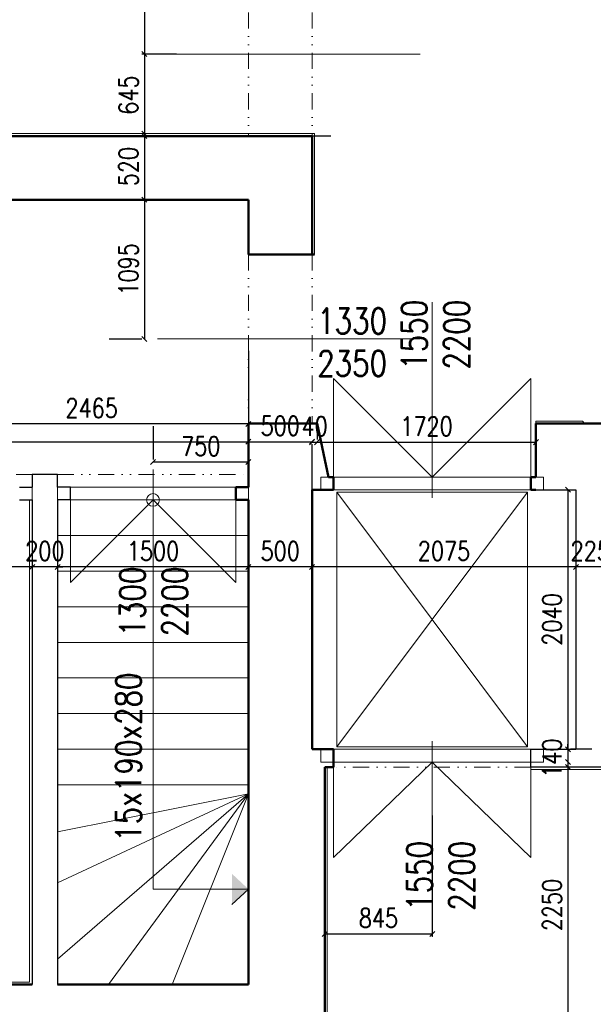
# Model space of a CAD drawing. Header units: millimetres. Extents: x -238874 to 551972, y -298952 to 658415.
# Tile 129 of 256: x 50850 to 55359, y 82915 to 90655. Entities that reach past the tile are written whole.
import ezdxf

# ---------------------------------------------------------------- set-up
doc = ezdxf.new("R2010")
doc.units = ezdxf.units.MM
doc.header["$LTSCALE"] = 20
doc.linetypes.add('DIVIDE2', pattern=[15.875, 6.35, -3.175, 0, -3.175, 0, -3.175])
for name, color, linetype in [('CZ', 255, 'Continuous'), ('KOTY', 8, 'Continuous'), ('ZDP', 50, 'Continuous')]:
    doc.layers.add(name, color=color, linetype=linetype)
doc.layers.add('NOSNÉ', color=8, linetype='Continuous', lineweight=50)
doc.layers.add('PRUCHODY', color=7, linetype='Continuous', lineweight=18)
doc.styles.add('SIMPLEX', font='SIMPLEX.shx', dxfattribs={"width": 0.8, "bigfont": 'CAD13.shx'})
doc.styles.get("Standard").update_dxf_attribs({"font": 'simplex.shx', "width": 0.8})
doc.dimstyles.new('CKA', dxfattribs={"dimtxt": 200, "dimasz": 40, "dimexe": 20, "dimexo": 0.2, "dimgap": 50, "dimtad": 1, "dimdec": 0, "dimrnd": 1, "dimzin": 0, "dimdsep": 46, "dimtxsty": 'Standard', "dimblk1": 'OBLIQUE', "dimblk2": 'OBLIQUE', "dimsah": 1, "dimcen": 0.09, "dimclrd": 253, "dimclre": 253, "dimclrt": 253, "dimadec": 0, "dimazin": 0, "dimtfac": 1, "dimtdec": 0, "dimtix": 1, "dimtmove": 2, "dimatfit": 3, "dimfxl": 1, "dimtolj": 1, "dimtzin": 0, "dimarcsym": 0})

# ---------------------------------------------------------------- blocks, each defined once
blk = doc.blocks.new('_OBLIQUE')
at = {"color": 0, "linetype": 'ByBlock'}
blk.add_line((-0.5, -0.5), (0.5, 0.5), dxfattribs=at)
blk = doc.blocks.new('*D678')
at = {"layer": 'DEFPOINTS', "color": 0, "transparency": 16777216}
for p in [(52462.3, 90385), (51830.3, 89740), (53676.3, 89740)]:
    blk.add_point(p, dxfattribs=at)
at = {"layer": 'KOTY', "lineweight": -2, "transparency": 16777216}
for p, q in [((51830.3, 90385), (51830.3, 89740)), ((53295.6, 89740), (51810.3, 89740))]:
    blk.add_line(p, q, dxfattribs=at)
at = {"layer": 'KOTY', "lineweight": -2, "transparency": 16777216, "xscale": 40, "yscale": 40, "zscale": 40}
for p, rotation in [((51830.3, 90385), 90), ((51830.3, 89740), 270)]:
    blk.add_blockref('_OBLIQUE', p, dxfattribs=dict(at, rotation=rotation))
at = {"layer": 'KOTY', "transparency": 16777216, "insert": (51705.3, 90062.5), "char_height": 150, "attachment_point": 5, "rotation": 90, "style": 'SIMPLEX'}
blk.add_mtext('\\A1;645', dxfattribs=at)
blk = doc.blocks.new('*D920')
at = {"layer": 'DEFPOINTS', "color": 0, "transparency": 16777216}
for p in [(51148, 86353.3), (51148, 86320), (52648, 86320)]:
    blk.add_point(p, dxfattribs=at)
at = {"layer": 'KOTY', "lineweight": -2, "transparency": 16777216}
for p, q in [((51148, 86700.8), (51148, 86373.3)), ((52648, 86353.3), (51148, 86353.3))]:
    blk.add_line(p, q, dxfattribs=at)
at = {"layer": 'KOTY', "lineweight": -2, "transparency": 16777216, "xscale": 40, "yscale": 40, "zscale": 40, "rotation": 180}
blk.add_blockref('_OBLIQUE', (51148, 86353.3), dxfattribs=at)
at = {"layer": 'KOTY', "lineweight": -2, "transparency": 16777216, "xscale": 40, "yscale": 40, "zscale": 40}
blk.add_blockref('_OBLIQUE', (52648, 86353.3), dxfattribs=at)
at = {"layer": 'KOTY', "transparency": 16777216, "insert": (51898, 86478.3), "char_height": 150, "attachment_point": 5, "style": 'SIMPLEX'}
blk.add_mtext('\\A1;1500', dxfattribs=at)
blk = doc.blocks.new('*D923')
at = {"layer": 'DEFPOINTS', "color": 0, "transparency": 16777216}
for p in [(52648, 88433.4), (47188, 87603.4), (52648, 87337)]:
    blk.add_point(p, dxfattribs=at)
at = {"layer": 'KOTY', "lineweight": -2, "transparency": 16777216}
for p, q in [((52648, 88052.6), (52648, 87317)), ((47188, 87337), (52648, 87337))]:
    blk.add_line(p, q, dxfattribs=at)
at = {"layer": 'KOTY', "lineweight": -2, "transparency": 16777216, "xscale": 40, "yscale": 40, "zscale": 40, "rotation": 180}
blk.add_blockref('_OBLIQUE', (47188, 87337), dxfattribs=at)
at = {"layer": 'KOTY', "lineweight": -2, "transparency": 16777216, "xscale": 40, "yscale": 40, "zscale": 40}
blk.add_blockref('_OBLIQUE', (52648, 87337), dxfattribs=at)
at = {"layer": 'KOTY', "transparency": 16777216, "insert": (49918, 87462), "char_height": 150, "attachment_point": 5, "style": 'SIMPLEX'}
blk.add_mtext('\\A1;5460', dxfattribs=at)
blk = doc.blocks.new('*D926')
at = {"layer": 'DEFPOINTS', "color": 0, "transparency": 16777216}
for p in [(50183, 87477.1), (50183, 87080), (52648, 87080)]:
    blk.add_point(p, dxfattribs=at)
at = {"layer": 'KOTY', "lineweight": -2, "transparency": 16777216}
for p, q in [((50183, 87460.8), (50183, 87497.1)), ((52648, 87477.1), (50183, 87477.1))]:
    blk.add_line(p, q, dxfattribs=at)
at = {"layer": 'KOTY', "lineweight": -2, "transparency": 16777216, "xscale": 40, "yscale": 40, "zscale": 40, "rotation": 180}
blk.add_blockref('_OBLIQUE', (50183, 87477.1), dxfattribs=at)
at = {"layer": 'KOTY', "lineweight": -2, "transparency": 16777216, "xscale": 40, "yscale": 40, "zscale": 40}
blk.add_blockref('_OBLIQUE', (52648, 87477.1), dxfattribs=at)
at = {"layer": 'KOTY', "transparency": 16777216, "insert": (51415.5, 87602.1), "char_height": 150, "attachment_point": 5, "style": 'SIMPLEX'}
blk.add_mtext('\\A1;2465', dxfattribs=at)
blk = doc.blocks.new('*D1022')
at = {"layer": 'DEFPOINTS', "color": 0, "transparency": 16777216}
for p in [(50948, 86880), (50948, 86353.3), (51148, 86320)]:
    blk.add_point(p, dxfattribs=at)
at = {"layer": 'KOTY', "lineweight": -2, "transparency": 16777216}
for p, q in [((50948, 86499.3), (50948, 86333.3)), ((50948, 86353.3), (50908, 86353.3)), ((51148, 86353.3), (50948, 86353.3)), ((51148, 86353.3), (51188, 86353.3))]:
    blk.add_line(p, q, dxfattribs=at)
at = {"layer": 'KOTY', "lineweight": -2, "transparency": 16777216, "xscale": 40, "yscale": 40, "zscale": 40}
blk.add_blockref('_OBLIQUE', (50948, 86353.3), dxfattribs=at)
at = {"layer": 'KOTY', "lineweight": -2, "transparency": 16777216, "xscale": 40, "yscale": 40, "zscale": 40, "rotation": 180}
blk.add_blockref('_OBLIQUE', (51148, 86353.3), dxfattribs=at)
at = {"layer": 'KOTY', "transparency": 16777216, "insert": (51048, 86478.3), "char_height": 150, "attachment_point": 5, "style": 'SIMPLEX'}
blk.add_mtext('\\A1;200', dxfattribs=at)
blk = doc.blocks.new('*D1023')
at = {"layer": 'DEFPOINTS', "color": 0, "transparency": 16777216}
for p in [(50948, 86880), (50183, 86353.3), (50183, 86215)]:
    blk.add_point(p, dxfattribs=at)
at = {"layer": 'KOTY', "lineweight": -2, "transparency": 16777216}
for p, q in [((50183, 86595.8), (50183, 86373.3)), ((50948, 86353.3), (50183, 86353.3))]:
    blk.add_line(p, q, dxfattribs=at)
at = {"layer": 'KOTY', "lineweight": -2, "transparency": 16777216, "xscale": 40, "yscale": 40, "zscale": 40, "rotation": 180}
blk.add_blockref('_OBLIQUE', (50183, 86353.3), dxfattribs=at)
at = {"layer": 'KOTY', "lineweight": -2, "transparency": 16777216, "xscale": 40, "yscale": 40, "zscale": 40}
blk.add_blockref('_OBLIQUE', (50948, 86353.3), dxfattribs=at)
at = {"layer": 'KOTY', "transparency": 16777216, "insert": (50565.5, 86478.3), "char_height": 150, "attachment_point": 5, "style": 'SIMPLEX'}
blk.add_mtext('\\A1;765', dxfattribs=at)
blk = doc.blocks.new('*D1118')
at = {"layer": 'DEFPOINTS', "color": 0, "transparency": 16777216}
for p in [(53248, 84780), (54093, 84780), (54093, 83468.2)]:
    blk.add_point(p, dxfattribs=at)
at = {"layer": 'KOTY', "lineweight": -2, "transparency": 16777216}
for p, q in [((54093, 84399.3), (54093, 83448.2)), ((53248, 83468.2), (54093, 83468.2))]:
    blk.add_line(p, q, dxfattribs=at)
at = {"layer": 'KOTY', "lineweight": -2, "transparency": 16777216, "xscale": 40, "yscale": 40, "zscale": 40, "rotation": 180}
blk.add_blockref('_OBLIQUE', (53248, 83468.2), dxfattribs=at)
at = {"layer": 'KOTY', "lineweight": -2, "transparency": 16777216, "xscale": 40, "yscale": 40, "zscale": 40}
blk.add_blockref('_OBLIQUE', (54093, 83468.2), dxfattribs=at)
at = {"layer": 'KOTY', "transparency": 16777216, "insert": (53670.5, 83593.2), "char_height": 150, "attachment_point": 5, "style": 'SIMPLEX'}
blk.add_mtext('\\A1;845', dxfattribs=at)
blk = doc.blocks.new('*D1120')
at = {"layer": 'DEFPOINTS', "color": 0, "transparency": 16777216}
for p in [(53218, 84819.6), (53218, 82570), (55159.8, 82570)]:
    blk.add_point(p, dxfattribs=at)
at = {"layer": 'KOTY', "lineweight": -2, "transparency": 16777216}
for p, q in [((55159.8, 84819.6), (55159.8, 82570)), ((53598.7, 82570), (55179.8, 82570))]:
    blk.add_line(p, q, dxfattribs=at)
at = {"layer": 'KOTY', "lineweight": -2, "transparency": 16777216, "xscale": 40, "yscale": 40, "zscale": 40}
for p, rotation in [((55159.8, 84819.6), 90), ((55159.8, 82570), 270)]:
    blk.add_blockref('_OBLIQUE', p, dxfattribs=dict(at, rotation=rotation))
at = {"layer": 'KOTY', "transparency": 16777216, "insert": (55034.8, 83694.8), "char_height": 150, "attachment_point": 5, "rotation": 90, "style": 'SIMPLEX'}
blk.add_mtext('\\A1;2250', dxfattribs=at)
blk = doc.blocks.new('*D1133')
at = {"layer": 'DEFPOINTS', "color": 0, "transparency": 16777216}
for p in [(52648, 89760), (51830.1, 89240), (52648, 89240)]:
    blk.add_point(p, dxfattribs=at)
at = {"layer": 'KOTY', "lineweight": -2, "transparency": 16777216}
for p, q in [((51830.1, 89760), (51830.1, 89240)), ((52267.2, 89240), (51810.1, 89240))]:
    blk.add_line(p, q, dxfattribs=at)
at = {"layer": 'KOTY', "lineweight": -2, "transparency": 16777216, "xscale": 40, "yscale": 40, "zscale": 40}
for p, rotation in [((51830.1, 89760), 90), ((51830.1, 89240), 270)]:
    blk.add_blockref('_OBLIQUE', p, dxfattribs=dict(at, rotation=rotation))
at = {"layer": 'KOTY', "transparency": 16777216, "insert": (51705.1, 89500), "char_height": 150, "attachment_point": 5, "rotation": 90, "style": 'SIMPLEX'}
blk.add_mtext('\\A1;520', dxfattribs=at)
blk = doc.blocks.new('*D1134')
at = {"layer": 'DEFPOINTS', "color": 0, "transparency": 16777216}
for p in [(52648, 89240), (51830.1, 88145), (51933.9, 88145)]:
    blk.add_point(p, dxfattribs=at)
at = {"layer": 'KOTY', "lineweight": -2, "transparency": 16777216}
for p, q in [((51830.1, 89240), (51830.1, 88145)), ((51553.1, 88145), (51810.1, 88145))]:
    blk.add_line(p, q, dxfattribs=at)
at = {"layer": 'KOTY', "lineweight": -2, "transparency": 16777216, "xscale": 40, "yscale": 40, "zscale": 40}
for p, rotation in [((51830.1, 89240), 90), ((51830.1, 88145), 270)]:
    blk.add_blockref('_OBLIQUE', p, dxfattribs=dict(at, rotation=rotation))
at = {"layer": 'KOTY', "transparency": 16777216, "insert": (51705.1, 88692.5), "char_height": 150, "attachment_point": 5, "rotation": 90, "style": 'SIMPLEX'}
blk.add_mtext('\\A1;1095', dxfattribs=at)
blk = doc.blocks.new('*D1136')
at = {"layer": 'DEFPOINTS', "color": 0, "transparency": 16777216}
for p in [(55223, 86959.6), (55448, 86980), (55223, 86353.3)]:
    blk.add_point(p, dxfattribs=at)
at = {"layer": 'KOTY', "lineweight": -2, "transparency": 16777216}
for p, q in [((55223, 86578.8), (55223, 86333.3)), ((55223, 86353.3), (55183, 86353.3)), ((55448, 86353.3), (55223, 86353.3)), ((55448, 86353.3), (55488, 86353.3))]:
    blk.add_line(p, q, dxfattribs=at)
at = {"layer": 'KOTY', "lineweight": -2, "transparency": 16777216, "xscale": 40, "yscale": 40, "zscale": 40}
blk.add_blockref('_OBLIQUE', (55223, 86353.3), dxfattribs=at)
at = {"layer": 'KOTY', "lineweight": -2, "transparency": 16777216, "xscale": 40, "yscale": 40, "zscale": 40, "rotation": 180}
blk.add_blockref('_OBLIQUE', (55448, 86353.3), dxfattribs=at)
at = {"layer": 'KOTY', "transparency": 16777216, "insert": (55335.5, 86478.3), "char_height": 150, "attachment_point": 5, "style": 'SIMPLEX'}
blk.add_mtext('\\A1;225', dxfattribs=at)
blk = doc.blocks.new('*D1137')
at = {"layer": 'DEFPOINTS', "color": 0, "transparency": 16777216}
for p in [(53148, 86959.6), (55223, 86959.6), (53148, 86353.3)]:
    blk.add_point(p, dxfattribs=at)
at = {"layer": 'KOTY', "lineweight": -2, "transparency": 16777216}
for p, q in [((53148, 86578.8), (53148, 86333.3)), ((55223, 86353.3), (53148, 86353.3))]:
    blk.add_line(p, q, dxfattribs=at)
at = {"layer": 'KOTY', "lineweight": -2, "transparency": 16777216, "xscale": 40, "yscale": 40, "zscale": 40, "rotation": 180}
blk.add_blockref('_OBLIQUE', (53148, 86353.3), dxfattribs=at)
at = {"layer": 'KOTY', "lineweight": -2, "transparency": 16777216, "xscale": 40, "yscale": 40, "zscale": 40}
blk.add_blockref('_OBLIQUE', (55223, 86353.3), dxfattribs=at)
at = {"layer": 'KOTY', "transparency": 16777216, "insert": (54185.5, 86478.3), "char_height": 150, "attachment_point": 5, "style": 'SIMPLEX'}
blk.add_mtext('\\A1;2075', dxfattribs=at)
blk = doc.blocks.new('*D1138')
at = {"layer": 'DEFPOINTS', "color": 0, "transparency": 16777216}
for p in [(53148, 86959.6), (52648, 86353.3), (52648, 86320)]:
    blk.add_point(p, dxfattribs=at)
at = {"layer": 'KOTY', "lineweight": -2, "transparency": 16777216}
for p, q in [((52648, 86700.8), (52648, 86373.3)), ((53148, 86353.3), (52648, 86353.3))]:
    blk.add_line(p, q, dxfattribs=at)
at = {"layer": 'KOTY', "lineweight": -2, "transparency": 16777216, "xscale": 40, "yscale": 40, "zscale": 40, "rotation": 180}
blk.add_blockref('_OBLIQUE', (52648, 86353.3), dxfattribs=at)
at = {"layer": 'KOTY', "lineweight": -2, "transparency": 16777216, "xscale": 40, "yscale": 40, "zscale": 40}
blk.add_blockref('_OBLIQUE', (53148, 86353.3), dxfattribs=at)
at = {"layer": 'KOTY', "transparency": 16777216, "insert": (52898, 86478.3), "char_height": 150, "attachment_point": 5, "style": 'SIMPLEX'}
blk.add_mtext('\\A1;500', dxfattribs=at)
blk = doc.blocks.new('*D1139')
at = {"layer": 'DEFPOINTS', "color": 0, "transparency": 16777216}
for p in [(52648, 88433.4), (53148, 87337), (53148, 87337)]:
    blk.add_point(p, dxfattribs=at)
at = {"layer": 'KOTY', "lineweight": -2, "transparency": 16777216}
for p, q in [((52648, 87337), (53148, 87337)), ((53148, 86956.2), (53148, 87317))]:
    blk.add_line(p, q, dxfattribs=at)
at = {"layer": 'KOTY', "lineweight": -2, "transparency": 16777216, "xscale": 40, "yscale": 40, "zscale": 40, "rotation": 180}
blk.add_blockref('_OBLIQUE', (52648, 87337), dxfattribs=at)
at = {"layer": 'KOTY', "lineweight": -2, "transparency": 16777216, "xscale": 40, "yscale": 40, "zscale": 40}
blk.add_blockref('_OBLIQUE', (53148, 87337), dxfattribs=at)
at = {"layer": 'KOTY', "transparency": 16777216, "insert": (52898, 87462), "char_height": 150, "attachment_point": 5, "style": 'SIMPLEX'}
blk.add_mtext('\\A1;500', dxfattribs=at)
blk = doc.blocks.new('*D1140')
at = {"layer": 'DEFPOINTS', "color": 0, "transparency": 16777216}
for p in [(54968, 86959.6), (54968, 84919.6), (55159.8, 84919.6)]:
    blk.add_point(p, dxfattribs=at)
at = {"layer": 'KOTY', "lineweight": -2, "transparency": 16777216}
for p, q in [((55159.8, 86959.6), (55159.8, 84919.6)), ((55348.7, 84919.6), (55179.8, 84919.6))]:
    blk.add_line(p, q, dxfattribs=at)
at = {"layer": 'KOTY', "lineweight": -2, "transparency": 16777216, "xscale": 40, "yscale": 40, "zscale": 40}
for p, rotation in [((55159.8, 86959.6), 90), ((55159.8, 84919.6), 270)]:
    blk.add_blockref('_OBLIQUE', p, dxfattribs=dict(at, rotation=rotation))
at = {"layer": 'KOTY', "transparency": 16777216, "insert": (55034.8, 85939.6), "char_height": 150, "attachment_point": 5, "rotation": 90, "style": 'SIMPLEX'}
blk.add_mtext('\\A1;2040', dxfattribs=at)
blk = doc.blocks.new('*D1141')
at = {"layer": 'DEFPOINTS', "color": 0, "transparency": 16777216}
for p in [(54968, 84919.6), (55158, 84780), (55159.8, 84780)]:
    blk.add_point(p, dxfattribs=at)
at = {"layer": 'KOTY', "lineweight": -2, "transparency": 16777216}
for p, q in [((55159.8, 84919.6), (55159.8, 84959.6)), ((55159.8, 84919.6), (55159.8, 84780)), ((55159.8, 84780), (55159.8, 84740)), ((55538.7, 84780), (55179.8, 84780))]:
    blk.add_line(p, q, dxfattribs=at)
at = {"layer": 'KOTY', "lineweight": -2, "transparency": 16777216, "xscale": 40, "yscale": 40, "zscale": 40}
for p, rotation in [((55159.8, 84919.6), 270), ((55159.8, 84780), 90)]:
    blk.add_blockref('_OBLIQUE', p, dxfattribs=dict(at, rotation=rotation))
at = {"layer": 'KOTY', "transparency": 16777216, "insert": (55034.8, 84849.8), "char_height": 150, "attachment_point": 5, "rotation": 90, "style": 'SIMPLEX'}
blk.add_mtext('\\A1;140', dxfattribs=at)
blk = doc.blocks.new('*D1142')
at = {"layer": 'DEFPOINTS', "color": 0, "transparency": 16777216}
for p in [(51898, 87177.1), (51898, 87080), (52648, 87080)]:
    blk.add_point(p, dxfattribs=at)
at = {"layer": 'KOTY', "lineweight": -2, "transparency": 16777216}
for p, q in [((51898, 87460.8), (51898, 87197.1)), ((52648, 87177.1), (51898, 87177.1))]:
    blk.add_line(p, q, dxfattribs=at)
at = {"layer": 'KOTY', "lineweight": -2, "transparency": 16777216, "xscale": 40, "yscale": 40, "zscale": 40, "rotation": 180}
blk.add_blockref('_OBLIQUE', (51898, 87177.1), dxfattribs=at)
at = {"layer": 'KOTY', "lineweight": -2, "transparency": 16777216, "xscale": 40, "yscale": 40, "zscale": 40}
blk.add_blockref('_OBLIQUE', (52648, 87177.1), dxfattribs=at)
at = {"layer": 'KOTY', "transparency": 16777216, "insert": (52273, 87302.1), "char_height": 150, "attachment_point": 5, "style": 'SIMPLEX'}
blk.add_mtext('\\A1;750', dxfattribs=at)
blk = doc.blocks.new('*D1143')
at = {"layer": 'DEFPOINTS', "color": 0, "transparency": 16777216}
for p in [(53188, 87334), (53148, 87090.6), (53188, 87090.6)]:
    blk.add_point(p, dxfattribs=at)
at = {"layer": 'KOTY', "lineweight": -2, "transparency": 16777216}
for p, q in [((53188, 87471.4), (53188, 87354)), ((53148, 87334), (53108, 87334)), ((53148, 87334), (53188, 87334)), ((53188, 87334), (53228, 87334))]:
    blk.add_line(p, q, dxfattribs=at)
at = {"layer": 'KOTY', "lineweight": -2, "transparency": 16777216, "xscale": 40, "yscale": 40, "zscale": 40}
blk.add_blockref('_OBLIQUE', (53148, 87334), dxfattribs=at)
at = {"layer": 'KOTY', "lineweight": -2, "transparency": 16777216, "xscale": 40, "yscale": 40, "zscale": 40, "rotation": 180}
blk.add_blockref('_OBLIQUE', (53188, 87334), dxfattribs=at)
at = {"layer": 'KOTY', "transparency": 16777216, "insert": (53168, 87459), "char_height": 150, "attachment_point": 5, "style": 'SIMPLEX'}
blk.add_mtext('\\A1;40', dxfattribs=at)
blk = doc.blocks.new('*D1144')
at = {"layer": 'DEFPOINTS', "color": 0, "transparency": 16777216}
for p in [(54908, 87334), (53188, 87093.5), (54908, 87093.5)]:
    blk.add_point(p, dxfattribs=at)
at = {"layer": 'KOTY', "lineweight": -2, "transparency": 16777216}
for p, q in [((54908, 87474.3), (54908, 87354)), ((53188, 87334), (54908, 87334))]:
    blk.add_line(p, q, dxfattribs=at)
at = {"layer": 'KOTY', "lineweight": -2, "transparency": 16777216, "xscale": 40, "yscale": 40, "zscale": 40, "rotation": 180}
blk.add_blockref('_OBLIQUE', (53188, 87334), dxfattribs=at)
at = {"layer": 'KOTY', "lineweight": -2, "transparency": 16777216, "xscale": 40, "yscale": 40, "zscale": 40}
blk.add_blockref('_OBLIQUE', (54908, 87334), dxfattribs=at)
at = {"layer": 'KOTY', "transparency": 16777216, "insert": (54048, 87459), "char_height": 150, "attachment_point": 5, "style": 'SIMPLEX'}
blk.add_mtext('\\A1;1720', dxfattribs=at)
blk = doc.blocks.new('*D1396')
at = {"layer": 'DEFPOINTS', "color": 0, "transparency": 16777216}
for p in [(53176.3, 92330), (51830.3, 90385), (52462.3, 90385)]:
    blk.add_point(p, dxfattribs=at)
at = {"layer": 'KOTY', "lineweight": -2, "transparency": 16777216}
for p, q in [((51830.3, 92330), (51830.3, 90385)), ((52081.5, 90385), (51810.3, 90385))]:
    blk.add_line(p, q, dxfattribs=at)
at = {"layer": 'KOTY', "lineweight": -2, "transparency": 16777216, "xscale": 40, "yscale": 40, "zscale": 40}
for p, rotation in [((51830.3, 92330), 90), ((51830.3, 90385), 270)]:
    blk.add_blockref('_OBLIQUE', p, dxfattribs=dict(at, rotation=rotation))
at = {"layer": 'KOTY', "transparency": 16777216, "insert": (51705.3, 91357.5), "char_height": 150, "attachment_point": 5, "rotation": 90, "style": 'SIMPLEX'}
blk.add_mtext('\\A1;1945', dxfattribs=at)

msp = doc.modelspace()

# ---------------------------------------------------------------- hatches: boundary and pattern name
at = {"layer": 'PRUCHODY'}
for points in [[(52518.726, 83940.663), (52647.962, 83820.047), (52518.726, 83699.432)], [(52518.726, 83699.432), (52647.962, 83820.047), (52518.726, 83940.663)]]:
    msp.add_hatch(color=256, dxfattribs=at).paths.add_polyline_path(points)

# ---------------------------------------------------------------- linework, layer by layer
at = {"layer": 'NOSNÉ'}
for p, q in [((52647.962, 89740.047), (47187.962, 89740.047)), ((53147.962, 89740.047), (52647.962, 89740.047)), ((53147.962, 89740.047), (53147.962, 88810.047)), ((52647.962, 89240.047), (47187.962, 89240.047)), ((52647.962, 88810.047), (52647.962, 89240.047)), ((53167.962, 88810.047), (52647.962, 88810.047)), ((53187.962, 87480.047), (52647.962, 87480.047)), ((52647.962, 87480.047), (52647.962, 86980.047)), ((53187.962, 87480.047), (53277.962, 87059.571)), ((54907.962, 87480.047), (54907.962, 87059.571)), ((55657.962, 87480.047), (54907.962, 87480.047)), ((53317.962, 87059.571), (53277.962, 87059.571)), ((53317.962, 87059.571), (53317.962, 86959.571)), ((54867.962, 87059.571), (54867.962, 86959.571)), ((54867.962, 87059.571), (54907.962, 87059.571)), ((52547.962, 86880.047), (52547.962, 86980.047)), ((52547.962, 86980.047), (52647.962, 86980.047)), ((53147.962, 86959.571), (53147.962, 84919.571)), ((53317.962, 86959.571), (53147.962, 86959.571)), ((54867.962, 86959.571), (54907.962, 86959.571)), ((52547.962, 86880.047), (52647.962, 86880.047)), ((52647.962, 86880.047), (52647.962, 83070.047)), ((53317.962, 84919.571), (53147.962, 84919.571)), ((53317.962, 84780.047), (53317.962, 84919.571)), ((53247.962, 84780.047), (53247.962, 82570.047)), ((53317.962, 84780.047), (53247.962, 84780.047)), ((50947.962, 83070.047), (46337.962, 83070.047)), ((52647.962, 83070.047), (51147.962, 83070.047))]:
    msp.add_line(p, q, dxfattribs=at)
at = {"layer": 'PRUCHODY', "linetype": 'DIVIDE2'}
for p, q in [((52647.962, 91030.047), (52647.962, 89740.047)), ((53147.962, 91030.047), (53147.962, 89740.047)), ((52647.962, 88810.047), (52647.962, 87480.047)), ((53147.962, 88810.047), (53147.962, 87480.047)), ((50947.962, 87080.047), (49417.962, 87080.047)), ((51147.962, 87080.047), (52647.962, 87080.047)), ((54867.962, 84780.047), (53317.962, 84780.047))]:
    msp.add_line(p, q, dxfattribs=at)
at = {"layer": 'PRUCHODY'}
for p, q in [((53999.466, 90385.047), (51933.883, 90385.047)), ((53167.962, 89760.047), (47207.962, 89760.047)), ((53167.962, 89760.047), (53167.962, 88810.047)), ((52647.962, 88810.047), (52647.962, 89240.047)), ((54092.962, 86895.928), (54092.962, 88433.924)), ((53999.466, 88145.047), (51933.883, 88145.047)), ((53317.962, 87834.571), (53317.962, 87059.571)), ((53317.962, 87834.571), (53317.962, 87059.571)), ((54092.962, 87059.571), (53317.962, 87834.571)), ((54867.962, 87834.571), (54092.962, 87059.571)), ((54867.962, 87059.571), (54867.962, 87834.571)), ((53187.962, 87480.047), (52647.962, 87480.047)), ((54907.962, 87480.047), (54907.962, 87500.047)), ((55274.716, 87500.047), (54907.962, 87500.047)), ((55290.61, 87480.047), (55274.716, 87500.047)), ((51897.962, 87117.945), (51897.962, 86067.945)), ((51897.962, 87080.047), (51897.962, 83820.047)), ((53277.962, 87059.571), (53217.962, 87059.571)), ((53217.962, 86959.571), (53217.962, 87059.571)), ((54867.962, 87059.571), (53317.962, 87059.571)), ((54907.962, 87059.571), (54967.962, 87059.571)), ((54967.962, 87059.571), (54967.962, 86959.571)), ((50947.962, 86880.047), (50947.962, 86980.047)), ((51147.962, 86980.047), (51147.962, 86880.047)), ((51247.962, 86980.047), (52547.962, 86980.047)), ((52647.962, 86980.047), (52647.962, 86880.047)), ((53342.962, 86959.571), (53317.962, 86959.571)), ((54867.962, 86959.571), (53342.962, 86959.571)), ((54842.962, 86959.571), (53342.962, 86959.571)), ((54842.962, 86939.571), (53342.962, 86939.571)), ((53342.962, 86939.571), (54842.962, 84939.571)), ((53342.962, 84939.571), (54842.962, 86939.571)), ((53342.962, 86939.571), (53342.962, 84939.571)), ((54842.962, 86939.571), (54842.962, 84939.571)), ((50927.962, 86880.047), (50927.962, 83090.047)), ((51247.962, 86230.047), (51897.962, 86880.047)), ((51247.962, 86880.047), (52547.962, 86880.047)), ((51247.962, 86880.047), (51247.962, 86230.047)), ((52547.962, 86230.047), (51897.962, 86880.047)), ((52547.962, 86880.047), (52547.962, 86230.047)), ((51147.962, 86600.047), (52647.962, 86600.047)), ((51147.962, 86320.047), (52647.962, 86320.047)), ((51147.962, 86040.047), (52647.962, 86040.047)), ((51147.962, 85760.047), (52647.962, 85760.047)), ((51147.962, 85480.047), (52647.962, 85480.047)), ((51147.962, 85200.047), (52647.962, 85200.047)), ((51147.962, 84920.047), (52647.962, 84920.047)), ((53217.962, 84819.571), (53217.962, 84919.571)), ((53317.962, 84919.571), (54867.962, 84919.571)), ((53342.962, 84939.571), (54842.962, 84939.571)), ((54842.962, 84919.571), (53342.962, 84919.571)), ((54092.962, 84983.215), (54092.962, 83445.219)), ((54967.962, 84819.571), (54967.962, 84919.571)), ((53317.962, 84819.571), (53217.962, 84819.571)), ((53267.962, 84780.047), (53267.962, 82550.047)), ((54092.962, 84819.571), (53317.962, 84069.571)), ((54867.962, 84819.571), (53317.962, 84819.571)), ((53317.962, 84780.047), (53317.962, 84069.571)), ((54867.962, 84069.571), (54092.962, 84819.571)), ((54867.962, 84819.571), (54967.962, 84819.571)), ((54867.962, 84069.571), (54867.962, 84780.047)), ((55467.962, 84760.047), (54867.962, 84760.047)), ((51147.962, 84640.047), (52647.962, 84640.047)), ((51147.962, 84270.047), (52647.962, 84570.047)), ((51147.962, 83870.047), (52647.962, 84570.047)), ((51147.962, 83270.047), (52647.962, 84570.047)), ((51547.962, 83070.047), (52647.962, 84570.047)), ((52047.962, 83070.047), (52647.962, 84570.047)), ((51897.962, 83820.047), (52647.962, 83820.047)), ((52518.726, 83699.432), (52647.962, 83820.047)), ((50927.962, 83090.047), (46357.962, 83090.047))]:
    msp.add_line(p, q, dxfattribs=at)
msp.add_circle((51897.962, 86880.047), 50, dxfattribs=at)
at = {"layer": 'ZDP'}
for p, q in [((50947.962, 87080.047), (50947.962, 86980.047)), ((51147.962, 87080.047), (50947.962, 87080.047)), ((51147.962, 86980.047), (51147.962, 87080.047)), ((50847.962, 86980.047), (50947.962, 86980.047)), ((51247.962, 86980.047), (51147.962, 86980.047)), ((51247.962, 86880.047), (51247.962, 86980.047)), ((54907.962, 86959.571), (55222.962, 86959.571)), ((55222.962, 86959.571), (55222.962, 84919.571)), ((50847.962, 86880.047), (50947.962, 86880.047)), ((50947.962, 86880.047), (50947.962, 83070.047)), ((51147.962, 86880.047), (51147.962, 83070.047)), ((51247.962, 86880.047), (51147.962, 86880.047)), ((54867.962, 84919.571), (55222.962, 84919.571)), ((54867.962, 84780.047), (54867.962, 84919.571)), ((55447.962, 84780.047), (54867.962, 84780.047))]:
    msp.add_line(p, q, dxfattribs=at)

# ---------------------------------------------------------------- texts
at = {"layer": 'CZ', "color": 7, "char_height": 200, "attachment_point": 1, "rotation": 90}
for s, insert, width in [('1550\\P2200', (53851.626, 87904.28), 1830.1), ('1300\\P2200', (51636.156, 85806.868), 1830.1), ('15x190x280', (51605.795, 84192.566), 7709.3), ('1550\\P2200', (53892.468, 83650.403), 1830.1)]:
    msp.add_mtext(s, dxfattribs=dict(at, insert=insert, width=width))
at = {"layer": 'CZ', "color": 7, "insert": (53188.958, 88386.373), "char_height": 200, "width": 1830.1, "attachment_point": 1}
msp.add_mtext('1330\\P2350', dxfattribs=at)

# ---------------------------------------------------------------- dimensions: what is measured, and where the dimension line sits
at = {"layer": 'KOTY'}
for base, p1, p2, angle, text, picture, middle in [((51830.278, 90385.047), (53176.331, 92330.047), (52462.251, 90385.047), 90, '1945', '*D1396', (51705.278, 91357.547)), ((51830.278, 89740.047), (52462.251, 90385.047), (53676.331, 89740.047), 90, '645', '*D678', (51705.278, 90062.547)), ((51830.105, 89240.047), (52647.962, 89760.047), (52647.962, 89240.047), 90, '520', '*D1133', (51705.105, 89500.047)), ((51830.105, 88145.047), (52647.962, 89240.047), (51933.883, 88145.047), 90, '1095', '*D1134', (51705.105, 88692.547)), ((52647.962, 87336.954), (47187.962, 87603.388), (52647.962, 88433.388), 180, '5460', '*D923', (49917.962, 87461.954)), ((53147.962, 87336.954), (52647.962, 88433.388), (53147.962, 87336.954), 180, '500', '*D1139', (52897.962, 87461.954)), ((50182.962, 87477.112), (52647.962, 87080.047), (50182.962, 87080.047), 180, '2465', '*D926', (51415.462, 87602.112)), ((51897.962, 87177.112), (52647.962, 87080.047), (51897.962, 87080.047), 180, '750', '*D1142', (52272.962, 87302.112)), ((52647.962, 86353.251), (53147.962, 86959.571), (52647.962, 86320.047), 180, '500', '*D1138', (52897.962, 86478.251)), ((53147.962, 86353.251), (55222.962, 86959.571), (53147.962, 86959.571), 180, '2075', '*D1137', (54185.462, 86478.251)), ((55159.818, 84919.571), (54967.962, 86959.571), (54967.962, 84919.571), 270, '2040', '*D1140', (55034.818, 85939.571)), ((55222.962, 86353.251), (55447.962, 86980.047), (55222.962, 86959.571), 180, '225', '*D1136', (55335.462, 86478.251)), ((50182.962, 86353.251), (50947.962, 86880.047), (50182.962, 86215.047), 180, '765', '*D1023', (50565.462, 86478.251)), ((50947.962, 86353.251), (51147.962, 86320.047), (50947.962, 86880.047), 180, '200', '*D1022', (51047.962, 86478.251)), ((51147.962, 86353.251), (52647.962, 86320.047), (51147.962, 86320.047), 180, '1500', '*D920', (51897.962, 86478.251)), ((55159.818, 84780.047), (54967.962, 84919.571), (55157.962, 84780.047), 270, '140', '*D1141', (55034.818, 84849.809)), ((55159.818, 82570.047), (53217.962, 84819.571), (53217.962, 82570.047), 270, '2250', '*D1120', (55034.818, 83694.809)), ((54092.962, 83468.188), (53247.962, 84780.047), (54092.962, 84780.047), 180, '845', '*D1118', (53670.462, 83593.188))]:
    dim = msp.add_linear_dim(base=base, p1=p1, p2=p2, angle=angle, text=text, dimstyle='CKA', override={"dimtxt": 150, "dimexo": 380.774374, "dimtxsty": 'SIMPLEX', "dimse1": 1, "dimclrd": 256, "dimclre": 256, "dimclrt": 256}, dxfattribs=at)
    dim.commit()
    dim.dimension.update_dxf_attribs({"geometry": picture, "text_midpoint": middle})
for base, p1, p2, text, picture, middle in [((53187.962, 87333.984), (53147.962, 87090.576), (53187.962, 87090.576), '40', '*D1143', (53167.962, 87458.984)), ((54907.962, 87333.984), (53187.962, 87093.546), (54907.962, 87093.546), '1720', '*D1144', (54047.962, 87458.984))]:
    dim = msp.add_linear_dim(base=base, p1=p1, p2=p2, text=text, dimstyle='CKA', override={"dimtxt": 150, "dimexo": 380.774374, "dimtxsty": 'SIMPLEX', "dimse1": 1, "dimclrd": 256, "dimclre": 256, "dimclrt": 256}, dxfattribs=at)
    dim.commit()
    dim.dimension.update_dxf_attribs({"geometry": picture, "text_midpoint": middle})

doc.saveas('drawing.dxf')
